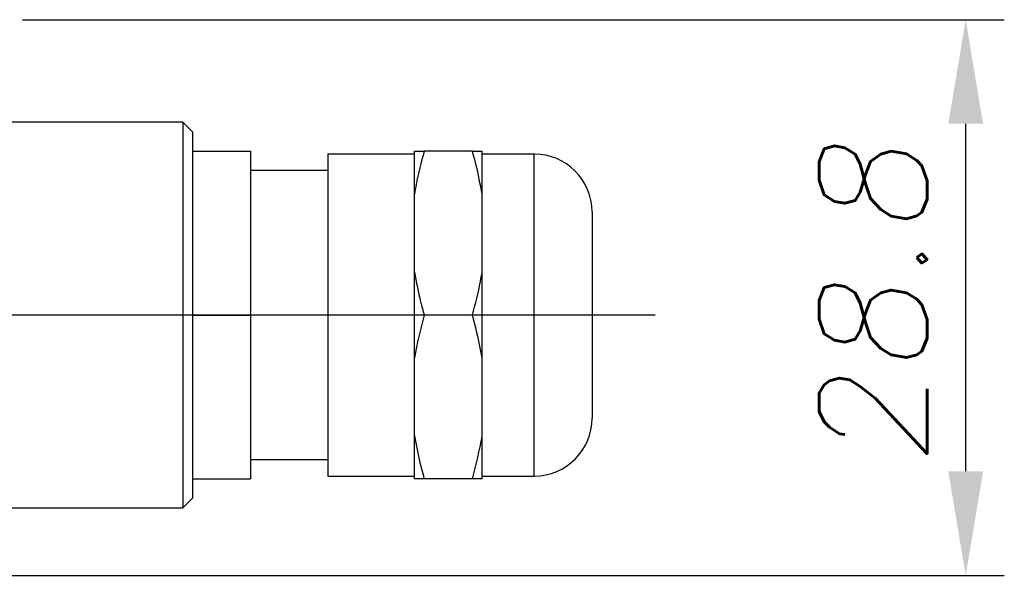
# Model space of a CAD drawing. Header units: millimetres. Extents: x 155 to 1625, y 52 to 706.
# Tile 12 of 23: x 578 to 603, y 141 to 156. Entities that reach past the tile are written whole.
import ezdxf

# ---------------------------------------------------------------- set-up
doc = ezdxf.new("R2010")
doc.units = ezdxf.units.MM
doc.header["$PDSIZE"] = -1
doc.styles.add('DEM2', font='romans.shx', dxfattribs={"oblique": 10, "height": 2.8})
doc.dimstyles.new('AXEGF_STANDARD', dxfattribs={"dimtxt": 2.8, "dimasz": 2.7, "dimexe": 1, "dimexo": 1, "dimgap": 1, "dimtad": 1, "dimdec": 8, "dimdsep": 46, "dimtxsty": 'DEM2', "dimcen": 0, "dimclrd": 256, "dimclre": 256, "dimclrt": 256, "dimadec": 8, "dimazin": 2, "dimtfac": 1, "dimtdec": 8, "dimtmove": 0, "dimatfit": 3, "dimfxl": 1, "dimtolj": 1, "dimarcsym": 0})

# ---------------------------------------------------------------- blocks, each defined once
blk = doc.blocks.new('*D2')
at = {"lineweight": -2}
for p, q in [((578.014, 155.889), (603.459, 155.889)), ((602.459, 144.178), (602.459, 153.189)), ((576.579, 141.478), (603.459, 141.478))]:
    blk.add_line(p, q, dxfattribs=at)
for points in [[(602.009, 153.189), (602.909, 153.189), (602.459, 155.889)], [(602.009, 144.178), (602.909, 144.178), (602.459, 141.478)]]:
    blk.add_solid(points)
at = {"layer": 'Defpoints', "color": 0}
for p in [(577.014, 155.889), (602.459, 155.889), (575.579, 141.478)]:
    blk.add_point(p, dxfattribs=at)
at = {"insert": (598.659, 144.272), "char_height": 2.8, "attachment_point": 1, "rotation": 90, "style": 'DEM2'}
blk.add_mtext('\\A1;28.8', dxfattribs=at)

msp = doc.modelspace()

# ---------------------------------------------------------------- linework, layer by layer
for p, q in [((582.17615848, 153.22847685), (577.42614513, 153.22847685)), ((582.42615526, 152.97847683), (582.17615848, 153.22847685)), ((582.17615848, 153.22847685), (582.17615848, 143.22847657)), ((582.42615526, 152.97847683), (582.42615526, 152.47847681)), ((582.42615526, 152.47847681), (582.42615526, 152.19059418)), ((582.42615526, 152.47847681), (583.92615085, 152.47847681)), ((583.92615085, 152.47847681), (583.92615085, 148.22847693)), ((588.17615574, 152.40347682), (585.9261549, 152.40347682)), ((585.9261549, 152.40347682), (585.9261549, 151.84413287)), ((588.17615574, 151.36467264), (588.17615574, 152.47847681)), ((589.67615132, 152.47847681), (588.42615252, 152.47847681)), ((589.92614811, 151.36467264), (589.92614811, 152.47847681)), ((591.27614861, 152.40347682), (589.92614811, 152.40347682)), ((591.27614861, 151.84413287), (591.27614861, 152.40347682)), ((582.42615526, 152.19059418), (582.42615526, 148.51635945)), ((585.9261549, 151.97847685), (583.92615085, 151.97847685)), ((585.9261549, 151.84413287), (585.9261549, 144.05347657)), ((591.27614861, 144.05347657), (591.27614861, 151.84413287)), ((588.17615574, 149.34228099), (588.17615574, 151.36467264)), ((589.92614811, 149.34228099), (589.92614811, 151.36467264)), ((592.7761591, 150.90347681), (592.7761591, 150.5450948)), ((592.7761591, 150.5450948), (592.7761591, 145.55347682)), ((588.17615574, 147.11467287), (588.17615574, 149.34228099)), ((589.92614811, 147.11467287), (589.92614811, 149.34228099)), ((582.42615526, 148.51635945), (582.42615526, 148.22847693)), ((594.40855575, 148.22847686), (575.42615176, 148.22847686)), ((582.42615526, 148.22847693), (583.92615085, 148.22847693)), ((582.42615526, 148.22847693), (582.42615526, 147.94059395)), ((583.92615085, 148.22847693), (583.92615085, 143.97847716)), ((589.67615132, 148.22847693), (588.42615252, 148.22847693)), ((582.42615526, 147.94059395), (582.42615526, 144.26635922)), ((588.17615574, 145.09228122), (588.17615574, 147.11467287)), ((589.92614811, 145.09228122), (589.92614811, 147.11467287)), ((588.17615574, 143.97847716), (588.17615574, 145.09228122)), ((589.92614811, 143.97847716), (589.92614811, 145.09228122)), ((583.92615085, 144.47847725), (585.9261549, 144.47847725)), ((582.42615526, 144.26635922), (582.42615526, 143.97847716)), ((582.42615526, 143.97847716), (583.92615085, 143.97847716)), ((582.42615526, 143.97847716), (582.42615526, 143.47847708)), ((585.9261549, 144.05347657), (588.17615574, 144.05347657)), ((589.67615132, 143.97847716), (588.42615252, 143.97847716)), ((589.92614811, 144.05347657), (591.27614861, 144.05347657)), ((582.17615848, 143.22847657), (582.42615526, 143.47847708)), ((577.42614513, 143.22847657), (582.17615848, 143.22847657))]:
    msp.add_line(p, q)
for centre, start, end in [((591.27615176, 150.90347686), 0, 90), ((591.27615176, 145.55347686), 270, 0)]:
    msp.add_arc(centre, 1.5, start, end)
for points, knots in [([(588.42615252, 152.47847681), (588.34912125, 152.19066855), (588.25038514, 151.82176548), (588.18953273, 151.44704604), (588.17615574, 151.36467264)], [0, 0, 0, 0, 0.7801731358, 1, 1, 1, 1]), ([(588.17615574, 152.47847681), (588.22328654, 152.47847681), (588.2911864, 152.47847681), (588.3945392, 152.47847681), (588.42615252, 152.47847681)], [0, 0, 0, 0, 0.69412230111, 1, 1, 1, 1]), ([(589.92614811, 151.36467264), (589.87901743, 151.62428553), (589.81111786, 151.99830102), (589.70776466, 152.36600481), (589.67615132, 152.47847681)], [0, 0, 0, 0, 0.6941233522, 1, 1, 1, 1]), ([(589.67615132, 152.47847681), (589.75318252, 152.47847681), (589.85191846, 152.47847681), (589.9127711, 152.47847681), (589.92614811, 152.47847681)], [0, 0, 0, 0, 0.7801737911, 1, 1, 1, 1]), ([(588.17615574, 149.34228099), (588.22328623, 149.08266861), (588.29118539, 148.70865468), (588.39453917, 148.34094896), (588.42615252, 148.22847693)], [0, 0, 0, 0, 0.6941248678, 1, 1, 1, 1]), ([(589.67615132, 148.22847693), (589.75318259, 148.51628515), (589.85191871, 148.88518817), (589.91277111, 149.25990759), (589.92614811, 149.34228099)], [0, 0, 0, 0, 0.7801731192, 1, 1, 1, 1]), ([(588.42615252, 148.22847693), (588.3296933, 147.86052589), (588.23285114, 147.49111409), (588.17637904, 147.11615557), (588.17615574, 147.11467287)], [0, 0, 0, 0, 0.9960457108, 1, 1, 1, 1]), ([(589.92614811, 147.11467287), (589.85991182, 147.46247781), (589.78876853, 147.83604926), (589.68341773, 148.20315629), (589.67615132, 148.22847693)], [0, 0, 0, 0, 0.931026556, 1, 1, 1, 1]), ([(588.17615574, 145.09228122), (588.24239181, 144.74447582), (588.31353484, 144.37090399), (588.41888611, 144.00379764), (588.42615252, 143.97847716)], [0, 0, 0, 0, 0.9310268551, 1, 1, 1, 1]), ([(589.67615132, 143.97847716), (589.77199083, 144.34649858), (589.86821095, 144.71598158), (589.92591982, 145.09079853), (589.92614811, 145.09228122)], [0, 0, 0, 0, 0.99604422, 1, 1, 1, 1]), ([(588.42615252, 143.97847716), (588.34912132, 143.97847716), (588.25038538, 143.97847716), (588.18953274, 143.97847716), (588.17615574, 143.97847716)], [0, 0, 0, 0, 0.7801737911, 1, 1, 1, 1]), ([(589.92614811, 143.97847716), (589.8790173, 143.97847716), (589.81111744, 143.97847716), (589.70776464, 143.97847716), (589.67615132, 143.97847716)], [0, 0, 0, 0, 0.69412230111, 1, 1, 1, 1])]:
    msp.add_open_spline(points, degree=3, knots=knots)

# ---------------------------------------------------------------- dimensions: what is measured, and where the dimension line sits
dim = msp.add_linear_dim(base=(602.45948311, 155.88891592), p1=(575.57886798, 141.47847686), p2=(577.01364997, 155.88891592), angle=90, dimstyle='AXEGF_STANDARD', override={"dimdec": 1, "dimlfac": 2})
dim.commit()
dim.dimension.update_dxf_attribs({"geometry": '*D2', "text_midpoint": (602.45948311, 148.68369639), "dimtype": 160})

doc.saveas('drawing.dxf')
